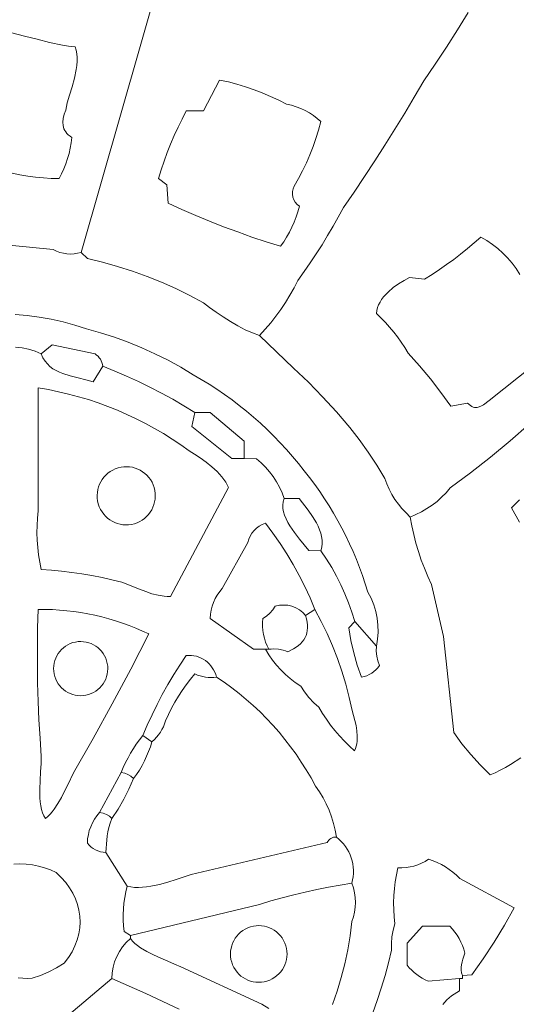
# Model space of a CAD drawing. Header units: inches. Extents: x 36.3 to 71.4, y 17.4 to 61.7.
# Tile 11 of 14: x 52.7 to 58.4, y 37.9 to 49.1. Entities that reach past the tile are written whole.
import ezdxf

# ---------------------------------------------------------------- set-up
doc = ezdxf.new("R2010")
doc.units = ezdxf.units.IN
doc.header["$MEASUREMENT"] = 0
doc.layers.add('10_CLOSED_AREAS', color=7, linetype='CONTINUOUS', lineweight=18)
doc.layers.add('20_EXACT_CIRCLES', color=7, linetype='CONTINUOUS', lineweight=18)

msp = doc.modelspace()

# ---------------------------------------------------------------- linework, layer by layer
at = {"layer": '10_CLOSED_AREAS'}
for points in [[(52.375, 46.535), (53.116, 46.462), (53.154, 46.444), (53.192, 46.43), (53.232, 46.42), (53.273, 46.413), (53.314, 46.411), (53.355, 46.414), (53.395, 46.42), (53.436, 46.43), (55.016, 51.943)], [(55.016, 51.943), (53.436, 46.43), (53.506, 46.36), (53.68, 46.319), (53.851, 46.271), (54.02, 46.217), (54.188, 46.157), (54.353, 46.091), (54.515, 46.018), (54.675, 45.939), (54.831, 45.855), (54.9, 45.803), (54.976, 45.749), (55.056, 45.695), (55.14, 45.642), (55.224, 45.593), (55.309, 45.548), (55.392, 45.511), (55.472, 45.482), (55.538, 45.553), (55.6, 45.626), (55.66, 45.702), (55.716, 45.78), (55.77, 45.86), (55.82, 45.942), (55.867, 46.026), (55.911, 46.111), (55.983, 46.211), (56.052, 46.312), (56.12, 46.414), (56.186, 46.517), (56.25, 46.622), (56.312, 46.728), (56.372, 46.834), (56.43, 46.942), (56.552, 47.118), (56.672, 47.296), (56.789, 47.474), (56.905, 47.654), (57.019, 47.836), (57.13, 48.018), (57.24, 48.202), (57.347, 48.387), (57.479, 48.579), (57.608, 48.773), (57.734, 48.969), (57.856, 49.167)], [(57.856, 49.167), (57.734, 48.969), (57.608, 48.773), (57.479, 48.579), (57.347, 48.387), (57.24, 48.202), (57.13, 48.018), (57.019, 47.836), (56.905, 47.654), (56.789, 47.474), (56.672, 47.296), (56.552, 47.118), (56.43, 46.942), (56.372, 46.834), (56.312, 46.728), (56.25, 46.622), (56.186, 46.517), (56.12, 46.414), (56.052, 46.312), (55.983, 46.211), (55.911, 46.111), (55.867, 46.026), (55.82, 45.942), (55.77, 45.86), (55.716, 45.78), (55.66, 45.702), (55.6, 45.626), (55.538, 45.553), (55.472, 45.482), (55.86, 45.111), (56.03, 44.951), (56.193, 44.784), (56.351, 44.611), (56.502, 44.434), (56.611, 44.294), (56.714, 44.15), (56.811, 44.002), (56.903, 43.851), (56.926, 43.788), (56.954, 43.727), (56.985, 43.669), (57.019, 43.612), (57.058, 43.558), (57.099, 43.506), (57.145, 43.457), (57.193, 43.41), (57.259, 43.438), (57.323, 43.47), (57.384, 43.506), (57.443, 43.546), (57.499, 43.589), (57.552, 43.637), (57.603, 43.688), (57.649, 43.742), (57.883, 43.915), (58.111, 44.094), (58.334, 44.279), (58.553, 44.47)], [(52.644, 48.935), (52.788, 48.899), (52.931, 48.862), (53.075, 48.826), (53.22, 48.796), (53.292, 48.785), (53.365, 48.776), (53.378, 48.738), (53.385, 48.698), (53.389, 48.656), (53.388, 48.611), (53.384, 48.565), (53.377, 48.517), (53.357, 48.42), (53.331, 48.321), (53.303, 48.226), (53.277, 48.136), (53.258, 48.055), (53.242, 48.006), (53.231, 47.96), (53.226, 47.917), (53.228, 47.877), (53.232, 47.858), (53.238, 47.84), (53.247, 47.822), (53.258, 47.805), (53.272, 47.789), (53.288, 47.773), (53.308, 47.758), (53.33, 47.743), (53.322, 47.682), (53.311, 47.621), (53.297, 47.56), (53.28, 47.501), (53.26, 47.442), (53.237, 47.384), (53.211, 47.328), (53.183, 47.273), (53.093, 47.275), (53.003, 47.281), (52.913, 47.29), (52.824, 47.301), (52.735, 47.316), (52.647, 47.333)], [(58.455, 40.661), (58.339, 40.587), (58.281, 40.553), (58.222, 40.521), (58.164, 40.493), (58.106, 40.468), (57.992, 40.581), (57.885, 40.7), (57.784, 40.823), (57.69, 40.952), (57.574, 42.047), (57.435, 42.639), (57.393, 42.732), (57.355, 42.826), (57.319, 42.92), (57.287, 43.017), (57.259, 43.114), (57.233, 43.212), (57.211, 43.311), (57.193, 43.41), (57.145, 43.457), (57.099, 43.506), (57.058, 43.558), (57.019, 43.612), (56.985, 43.669), (56.954, 43.727), (56.926, 43.788), (56.903, 43.851), (56.811, 44.002), (56.714, 44.15), (56.611, 44.294), (56.502, 44.434), (56.351, 44.611), (56.193, 44.784), (56.03, 44.951), (55.86, 45.111), (55.472, 45.482), (55.392, 45.511), (55.309, 45.548), (55.224, 45.593), (55.14, 45.642), (55.056, 45.695), (54.976, 45.749), (54.9, 45.803), (54.831, 45.855), (54.675, 45.939), (54.515, 46.018), (54.353, 46.091), (54.188, 46.157), (54.02, 46.217), (53.851, 46.271), (53.68, 46.319), (53.506, 46.36), (53.436, 46.43), (53.395, 46.42), (53.355, 46.414), (53.314, 46.411), (53.273, 46.413), (53.232, 46.42), (53.192, 46.43), (53.154, 46.444), (53.116, 46.462), (52.375, 46.535)], [(58.597, 45.138), (58.096, 44.74), (58.03, 44.692), (58, 44.674), (57.97, 44.663), (57.956, 44.661), (57.941, 44.66), (57.927, 44.662), (57.912, 44.666), (57.896, 44.672), (57.88, 44.682), (57.846, 44.71), (57.656, 44.674), (57.542, 44.833), (57.423, 44.987), (57.298, 45.137), (57.169, 45.282), (57.131, 45.345), (57.091, 45.406), (57.049, 45.465), (57.005, 45.522), (56.958, 45.578), (56.91, 45.632), (56.859, 45.685), (56.807, 45.735), (56.811, 45.768), (56.819, 45.801), (56.832, 45.832), (56.848, 45.863), (56.867, 45.894), (56.889, 45.923), (56.913, 45.951), (56.94, 45.978), (56.997, 46.028), (57.06, 46.072), (57.123, 46.111), (57.185, 46.143), (57.357, 46.125), (57.442, 46.179), (57.526, 46.234), (57.608, 46.292), (57.69, 46.351), (57.769, 46.412), (57.848, 46.475), (57.925, 46.539), (58, 46.606), (58.068, 46.566), (58.132, 46.522), (58.193, 46.474), (58.251, 46.422), (58.306, 46.367), (58.356, 46.308), (58.403, 46.245), (58.445, 46.179)], [(52.68, 45.723), (52.819, 45.71), (52.957, 45.692), (53.094, 45.668), (53.229, 45.637), (53.364, 45.601), (53.497, 45.559), (53.657, 45.514), (53.816, 45.462), (53.972, 45.405), (54.126, 45.343), (54.278, 45.274), (54.427, 45.2), (54.573, 45.12), (54.716, 45.035), (54.807, 44.981), (54.897, 44.926), (54.986, 44.868), (55.073, 44.809), (55.158, 44.747), (55.241, 44.683), (55.324, 44.617), (55.404, 44.55), (55.483, 44.48), (55.56, 44.408), (55.635, 44.334), (55.708, 44.259), (55.78, 44.181), (55.849, 44.102), (55.917, 44.021), (55.983, 43.938), (56.044, 43.861), (56.102, 43.782), (56.159, 43.702), (56.214, 43.62), (56.267, 43.538), (56.318, 43.454), (56.367, 43.369), (56.413, 43.282), (56.458, 43.195), (56.5, 43.106), (56.54, 43.017), (56.579, 42.926), (56.614, 42.835), (56.648, 42.742), (56.68, 42.649), (56.709, 42.555), (56.746, 42.484), (56.777, 42.409), (56.8, 42.333), (56.817, 42.255), (56.825, 42.175), (56.827, 42.095), (56.82, 42.015), (56.807, 41.936), (56.806, 41.88), (56.812, 41.824), (56.824, 41.77), (56.842, 41.717), (56.823, 41.691), (56.802, 41.667), (56.779, 41.646), (56.753, 41.627), (56.726, 41.612), (56.697, 41.6), (56.667, 41.59), (56.635, 41.584), (56.589, 41.722), (56.549, 41.862), (56.516, 42.003), (56.491, 42.146), (56.561, 42.217), (56.527, 42.324), (56.49, 42.43), (56.448, 42.534), (56.401, 42.636), (56.351, 42.737), (56.296, 42.835), (56.237, 42.931), (56.174, 43.024), (56.034, 43.027), (55.929, 43.158), (55.872, 43.233), (55.819, 43.311), (55.795, 43.35), (55.775, 43.39), (55.758, 43.43), (55.746, 43.47), (55.739, 43.509), (55.737, 43.547), (55.742, 43.585), (55.753, 43.621), (55.729, 43.687), (55.7, 43.751), (55.667, 43.813), (55.629, 43.872), (55.587, 43.928), (55.541, 43.98), (55.491, 44.03), (55.437, 44.075), (55.297, 44.078), (55.156, 44.078), (54.7, 44.442), (54.735, 44.604), (54.609, 44.681), (54.481, 44.754), (54.351, 44.825), (54.22, 44.892), (54.088, 44.956), (53.954, 45.018), (53.818, 45.076), (53.681, 45.131), (53.573, 44.955), (53.487, 44.978), (53.399, 44.999), (53.311, 45.02), (53.226, 45.047), (53.186, 45.063), (53.148, 45.081), (53.112, 45.103), (53.079, 45.128), (53.049, 45.157), (53.022, 45.19), (52.998, 45.228), (52.979, 45.271), (52.908, 45.302), (52.835, 45.326), (52.76, 45.342), (52.684, 45.35)], [(52.684, 45.35), (52.76, 45.342), (52.835, 45.326), (52.908, 45.302), (52.979, 45.271), (53.102, 45.377), (53.594, 45.271), (53.612, 45.259), (53.628, 45.245), (53.642, 45.229), (53.654, 45.211), (53.664, 45.193), (53.672, 45.173), (53.678, 45.152), (53.681, 45.131), (53.818, 45.076), (53.954, 45.018), (54.088, 44.956), (54.22, 44.892), (54.351, 44.825), (54.481, 44.754), (54.609, 44.681), (54.735, 44.604), (54.907, 44.604), (55.297, 44.278), (55.297, 44.078), (55.437, 44.075), (55.491, 44.03), (55.541, 43.98), (55.587, 43.928), (55.629, 43.872), (55.667, 43.813), (55.7, 43.751), (55.729, 43.687), (55.753, 43.621), (55.925, 43.621), (56.028, 43.488), (56.078, 43.417), (56.123, 43.343), (56.142, 43.305), (56.158, 43.266), (56.171, 43.227), (56.181, 43.188), (56.186, 43.148), (56.187, 43.107), (56.184, 43.066), (56.174, 43.024), (56.237, 42.931), (56.296, 42.835), (56.351, 42.737), (56.401, 42.636), (56.448, 42.534), (56.49, 42.43), (56.527, 42.324), (56.561, 42.217), (56.807, 41.936), (56.82, 42.015), (56.827, 42.095), (56.825, 42.175), (56.817, 42.255), (56.8, 42.333), (56.777, 42.409), (56.746, 42.484), (56.709, 42.555), (56.68, 42.649), (56.648, 42.742), (56.614, 42.835), (56.579, 42.926), (56.54, 43.017), (56.5, 43.106), (56.458, 43.195), (56.413, 43.282), (56.367, 43.369), (56.318, 43.454), (56.267, 43.538), (56.214, 43.62), (56.159, 43.702), (56.102, 43.782), (56.044, 43.861), (55.983, 43.938), (55.917, 44.021), (55.849, 44.102), (55.78, 44.181), (55.708, 44.259), (55.635, 44.334), (55.56, 44.408), (55.483, 44.48), (55.404, 44.55), (55.324, 44.617), (55.241, 44.683), (55.158, 44.747), (55.073, 44.809), (54.986, 44.868), (54.897, 44.926), (54.807, 44.981), (54.716, 45.035), (54.573, 45.12), (54.427, 45.2), (54.278, 45.274), (54.126, 45.343), (53.972, 45.405), (53.816, 45.462), (53.657, 45.514), (53.497, 45.559), (53.364, 45.601), (53.229, 45.637), (53.094, 45.668), (52.957, 45.692), (52.819, 45.71), (52.68, 45.723)], [(58.553, 44.47), (58.334, 44.279), (58.111, 44.094), (57.883, 43.915), (57.649, 43.742), (57.603, 43.688), (57.552, 43.637), (57.499, 43.589), (57.443, 43.546), (57.384, 43.506), (57.323, 43.47), (57.259, 43.438), (57.193, 43.41), (57.211, 43.311), (57.233, 43.212), (57.259, 43.114), (57.287, 43.017), (57.319, 42.92), (57.355, 42.826), (57.393, 42.732), (57.435, 42.639), (57.574, 42.047), (57.69, 40.952), (57.784, 40.823), (57.885, 40.7), (57.992, 40.581), (58.106, 40.468), (58.164, 40.493), (58.222, 40.521), (58.281, 40.553), (58.339, 40.587), (58.455, 40.661)], [(58.442, 43.351), (58.351, 43.516), (58.396, 43.562), (58.443, 43.606)], [(53.295, 37.731), (53.787, 38.143), (53.79, 38.209), (53.8, 38.273), (53.817, 38.335), (53.841, 38.395), (53.871, 38.452), (53.907, 38.506), (53.95, 38.555), (53.997, 38.6), (53.997, 38.635), (53.927, 38.681), (53.92, 38.746), (53.916, 38.811), (53.915, 38.876), (53.918, 38.941), (53.924, 39.005), (53.934, 39.07), (53.946, 39.134), (53.962, 39.197), (53.717, 39.583), (53.686, 39.585), (53.656, 39.591), (53.627, 39.6), (53.599, 39.612), (53.573, 39.627), (53.548, 39.645), (53.526, 39.666), (53.506, 39.69), (53.509, 39.738), (53.517, 39.786), (53.528, 39.832), (53.544, 39.877), (53.564, 39.921), (53.588, 39.963), (53.615, 40.002), (53.646, 40.04), (53.892, 40.496), (53.916, 40.552), (53.942, 40.608), (53.97, 40.662), (54, 40.716), (54.031, 40.768), (54.065, 40.819), (54.101, 40.869), (54.138, 40.917), (54.189, 41.037), (54.244, 41.155), (54.302, 41.272), (54.362, 41.387), (54.426, 41.5), (54.493, 41.612), (54.562, 41.722), (54.634, 41.83), (54.664, 41.832), (54.694, 41.831), (54.723, 41.827), (54.751, 41.821), (54.778, 41.812), (54.805, 41.801), (54.83, 41.788), (54.854, 41.772), (54.876, 41.755), (54.897, 41.735), (54.916, 41.714), (54.933, 41.691), (54.948, 41.667), (54.961, 41.641), (54.972, 41.613), (54.981, 41.584), (55.069, 41.525), (55.155, 41.462), (55.239, 41.397), (55.321, 41.329), (55.4, 41.259), (55.478, 41.186), (55.552, 41.111), (55.625, 41.034), (55.695, 40.955), (55.762, 40.873), (55.827, 40.789), (55.89, 40.703), (55.949, 40.615), (56.006, 40.526), (56.061, 40.434), (56.112, 40.34), (56.156, 40.275), (56.197, 40.206), (56.233, 40.136), (56.266, 40.064), (56.293, 39.99), (56.317, 39.914), (56.336, 39.837), (56.35, 39.759), (56.379, 39.735), (56.406, 39.709), (56.431, 39.681), (56.453, 39.652), (56.473, 39.621), (56.491, 39.589), (56.506, 39.556), (56.519, 39.522), (56.529, 39.487), (56.537, 39.452), (56.542, 39.416), (56.544, 39.379), (56.544, 39.342), (56.54, 39.305), (56.534, 39.269), (56.526, 39.232), (56.544, 39.179), (56.556, 39.124), (56.564, 39.069), (56.567, 39.013), (56.565, 38.958), (56.557, 38.903), (56.545, 38.848), (56.528, 38.795), (56.508, 38.633), (56.481, 38.472), (56.447, 38.312), (56.406, 38.155), (56.359, 37.999), (56.304, 37.846)], [(52.665, 39.451), (52.736, 39.453), (52.808, 39.451), (52.879, 39.442), (52.949, 39.428), (53.018, 39.409), (53.086, 39.385), (53.151, 39.355), (53.208, 39.298), (53.258, 39.24), (53.301, 39.179), (53.338, 39.117), (53.369, 39.053), (53.393, 38.989), (53.41, 38.923), (53.42, 38.856), (53.424, 38.789), (53.42, 38.721), (53.409, 38.653), (53.39, 38.586), (53.364, 38.518), (53.331, 38.45), (53.289, 38.384), (53.24, 38.318), (53.154, 38.266), (53.065, 38.22), (52.972, 38.18), (52.877, 38.147), (52.823, 38.145), (52.769, 38.147), (52.716, 38.152)], [(56.767, 37.751), (56.817, 37.892), (56.863, 38.035), (56.906, 38.179), (56.944, 38.323), (56.979, 38.469), (56.979, 38.545), (56.985, 38.62), (56.998, 38.695), (57.017, 38.769), (57.009, 38.849), (57.005, 38.929), (57.004, 39.009), (57.006, 39.09), (57.013, 39.17), (57.022, 39.249), (57.036, 39.329), (57.052, 39.407), (57.099, 39.407), (57.145, 39.411), (57.191, 39.418), (57.236, 39.428), (57.28, 39.443), (57.322, 39.46), (57.364, 39.481), (57.403, 39.506), (57.454, 39.489), (57.502, 39.468), (57.55, 39.445), (57.595, 39.419), (57.639, 39.389), (57.681, 39.357), (57.721, 39.322), (57.758, 39.284), (58.38, 38.951), (58.269, 38.753), (58.152, 38.559), (58.027, 38.37), (57.895, 38.186), (57.79, 38.179), (57.79, 38.143), (57.755, 38.143), (57.755, 38.003), (57.724, 37.986), (57.694, 37.967), (57.665, 37.947), (57.638, 37.925), (57.612, 37.901), (57.588, 37.875), (57.565, 37.849)], [(57.565, 37.849), (57.588, 37.875), (57.612, 37.901), (57.638, 37.925), (57.665, 37.947), (57.694, 37.967), (57.724, 37.986), (57.755, 38.003), (57.755, 38.143), (57.399, 38.113), (57.365, 38.129), (57.331, 38.148), (57.299, 38.168), (57.268, 38.19), (57.238, 38.214), (57.21, 38.239), (57.183, 38.267), (57.158, 38.295), (57.158, 38.549), (57.334, 38.74), (57.645, 38.74), (57.675, 38.708), (57.703, 38.674), (57.729, 38.638), (57.752, 38.6), (57.772, 38.561), (57.79, 38.52), (57.805, 38.478), (57.816, 38.435), (57.795, 38.365), (57.786, 38.333), (57.779, 38.302), (57.775, 38.272), (57.775, 38.241), (57.779, 38.21), (57.79, 38.179), (57.895, 38.186), (58.027, 38.37), (58.152, 38.559), (58.269, 38.753), (58.38, 38.951), (57.758, 39.284), (57.721, 39.322), (57.681, 39.357), (57.639, 39.389), (57.595, 39.419), (57.55, 39.445), (57.502, 39.468), (57.454, 39.489), (57.403, 39.506), (57.364, 39.481), (57.322, 39.46), (57.28, 39.443), (57.236, 39.428), (57.191, 39.418), (57.145, 39.411), (57.099, 39.407), (57.052, 39.407), (57.036, 39.329), (57.022, 39.249), (57.013, 39.17), (57.006, 39.09), (57.004, 39.009), (57.005, 38.929), (57.009, 38.849), (57.017, 38.769), (56.998, 38.695), (56.985, 38.62), (56.979, 38.545), (56.979, 38.469), (56.944, 38.323), (56.906, 38.179), (56.863, 38.035), (56.817, 37.892), (56.767, 37.751)], [(56.304, 37.846), (56.359, 37.999), (56.406, 38.155), (56.447, 38.312), (56.481, 38.472), (56.508, 38.633), (56.528, 38.795), (56.545, 38.848), (56.557, 38.903), (56.565, 38.958), (56.567, 39.013), (56.564, 39.069), (56.556, 39.124), (56.544, 39.179), (56.526, 39.232), (56.392, 39.211), (56.259, 39.187), (56.126, 39.16), (55.994, 39.131), (55.863, 39.1), (55.732, 39.066), (55.602, 39.029), (55.473, 38.99), (53.997, 38.635), (53.997, 38.6), (54.021, 38.572), (54.048, 38.545), (54.078, 38.52), (54.111, 38.496), (54.184, 38.453), (54.262, 38.414), (54.344, 38.377), (54.425, 38.343), (54.502, 38.31), (54.573, 38.277), (55.497, 37.852), (55.577, 37.804)], [(55.577, 37.804), (55.497, 37.852), (54.573, 38.277), (54.502, 38.31), (54.425, 38.343), (54.344, 38.377), (54.262, 38.414), (54.184, 38.453), (54.111, 38.496), (54.078, 38.52), (54.048, 38.545), (54.021, 38.572), (53.997, 38.6), (53.95, 38.555), (53.907, 38.506), (53.871, 38.452), (53.841, 38.395), (53.817, 38.335), (53.8, 38.273), (53.79, 38.209), (53.787, 38.143), (54.173, 37.972), (54.555, 37.793)], [(54.555, 37.793), (54.173, 37.972), (53.787, 38.143), (53.295, 37.731)]]:
    msp.add_lwpolyline(points, dxfattribs=at)
for points in [[(54.832, 48.045), (55.016, 48.396), (55.116, 48.375), (55.214, 48.349), (55.312, 48.32), (55.409, 48.287), (55.504, 48.251), (55.598, 48.211), (55.691, 48.168), (55.782, 48.121), (55.836, 48.109), (55.89, 48.093), (55.942, 48.074), (55.992, 48.051), (56.041, 48.024), (56.088, 47.994), (56.132, 47.96), (56.174, 47.923), (56.147, 47.827), (56.117, 47.732), (56.083, 47.638), (56.047, 47.545), (56.007, 47.453), (55.964, 47.363), (55.918, 47.275), (55.868, 47.188), (55.856, 47.157), (55.849, 47.125), (55.848, 47.093), (55.853, 47.061), (55.864, 47.031), (55.88, 47.003), (55.901, 46.978), (55.927, 46.957), (55.91, 46.895), (55.89, 46.835), (55.867, 46.776), (55.842, 46.718), (55.813, 46.661), (55.782, 46.606), (55.748, 46.552), (55.711, 46.5), (55.547, 46.552), (55.385, 46.606), (55.223, 46.664), (55.062, 46.724), (54.902, 46.787), (54.744, 46.852), (54.586, 46.921), (54.43, 46.992), (54.415, 47.203), (54.317, 47.273), (54.348, 47.373), (54.382, 47.472), (54.418, 47.57), (54.457, 47.667), (54.498, 47.763), (54.541, 47.858), (54.587, 47.952), (54.635, 48.045)], [(52.979, 45.271), (52.998, 45.228), (53.022, 45.19), (53.049, 45.157), (53.079, 45.128), (53.112, 45.103), (53.148, 45.081), (53.186, 45.063), (53.226, 45.047), (53.311, 45.02), (53.399, 44.999), (53.487, 44.978), (53.573, 44.955), (53.681, 45.131), (53.678, 45.152), (53.672, 45.173), (53.664, 45.193), (53.654, 45.211), (53.642, 45.229), (53.628, 45.245), (53.612, 45.259), (53.594, 45.271), (53.102, 45.377)], [(52.944, 43.481), (52.944, 44.885), (53.061, 44.865), (53.176, 44.841), (53.291, 44.814), (53.405, 44.784), (53.518, 44.75), (53.63, 44.713), (53.74, 44.673), (53.849, 44.629), (53.957, 44.582), (54.064, 44.532), (54.169, 44.479), (54.272, 44.422), (54.374, 44.362), (54.474, 44.3), (54.572, 44.234), (54.668, 44.165), (54.73, 44.128), (54.796, 44.086), (54.863, 44.038), (54.928, 43.985), (54.988, 43.929), (55.042, 43.87), (55.066, 43.84), (55.086, 43.809), (55.104, 43.778), (55.118, 43.747), (54.454, 42.504), (54.419, 42.504), (54.383, 42.507), (54.313, 42.518), (54.242, 42.536), (54.172, 42.559), (54.103, 42.586), (54.034, 42.614), (53.967, 42.641), (53.9, 42.667), (53.786, 42.695), (53.673, 42.72), (53.558, 42.743), (53.443, 42.762), (53.328, 42.779), (53.212, 42.793), (53.096, 42.805), (52.979, 42.813), (52.962, 42.896), (52.949, 42.979), (52.939, 43.062), (52.933, 43.146), (52.93, 43.229), (52.931, 43.313), (52.936, 43.397)], [(54.735, 44.604), (54.7, 44.442), (55.156, 44.078), (55.297, 44.078), (55.297, 44.278), (54.907, 44.604)], [(56.174, 43.024), (56.184, 43.066), (56.187, 43.107), (56.186, 43.148), (56.181, 43.188), (56.171, 43.227), (56.158, 43.266), (56.142, 43.305), (56.123, 43.343), (56.078, 43.417), (56.028, 43.488), (55.925, 43.621), (55.753, 43.621), (55.742, 43.585), (55.737, 43.547), (55.739, 43.509), (55.746, 43.47), (55.758, 43.43), (55.775, 43.39), (55.795, 43.35), (55.819, 43.311), (55.872, 43.233), (55.929, 43.158), (56.034, 43.027)], [(55.54, 43.34), (55.625, 43.226), (55.706, 43.109), (55.783, 42.99), (55.856, 42.868), (55.924, 42.743), (55.989, 42.617), (56.049, 42.488), (56.104, 42.357), (56.177, 42.22), (56.244, 42.081), (56.306, 41.939), (56.362, 41.796), (56.412, 41.65), (56.457, 41.502), (56.496, 41.352), (56.529, 41.201), (56.547, 41.147), (56.562, 41.09), (56.575, 41.03), (56.584, 40.97), (56.588, 40.91), (56.586, 40.851), (56.582, 40.822), (56.576, 40.794), (56.568, 40.768), (56.557, 40.742), (56.498, 40.796), (56.441, 40.853), (56.386, 40.912), (56.334, 40.974), (56.284, 41.037), (56.237, 41.102), (56.193, 41.17), (56.151, 41.239), (56.091, 41.292), (56.036, 41.351), (55.986, 41.414), (55.942, 41.481), (55.881, 41.522), (55.823, 41.567), (55.768, 41.614), (55.716, 41.666), (55.667, 41.72), (55.622, 41.777), (55.58, 41.838), (55.542, 41.901), (55.402, 41.901), (54.91, 42.253), (54.913, 42.301), (54.92, 42.347), (54.931, 42.393), (54.947, 42.437), (54.966, 42.479), (54.989, 42.52), (55.017, 42.559), (55.047, 42.595), (55.338, 43.12), (55.349, 43.158), (55.365, 43.194), (55.385, 43.227), (55.409, 43.257), (55.437, 43.284), (55.469, 43.307), (55.503, 43.326)], [(56.104, 42.357), (56.049, 42.488), (55.989, 42.617), (55.924, 42.743), (55.856, 42.868), (55.783, 42.99), (55.706, 43.109), (55.625, 43.226), (55.54, 43.34), (55.503, 43.326), (55.469, 43.307), (55.437, 43.284), (55.409, 43.257), (55.385, 43.227), (55.365, 43.194), (55.349, 43.158), (55.338, 43.12), (55.047, 42.595), (55.017, 42.559), (54.989, 42.52), (54.966, 42.479), (54.947, 42.437), (54.931, 42.393), (54.92, 42.347), (54.913, 42.301), (54.91, 42.253), (55.402, 41.901), (55.542, 41.901), (55.578, 41.901), (55.558, 41.941), (55.541, 41.984), (55.527, 42.027), (55.517, 42.071), (55.51, 42.116), (55.507, 42.161), (55.507, 42.206), (55.51, 42.252), (55.552, 42.28), (55.59, 42.313), (55.623, 42.351), (55.652, 42.392), (55.7, 42.403), (55.748, 42.406), (55.795, 42.403), (55.842, 42.392), (55.886, 42.375), (55.927, 42.352), (55.965, 42.322), (55.999, 42.287)], [(55.999, 42.287), (55.965, 42.322), (55.927, 42.352), (55.886, 42.375), (55.842, 42.392), (55.795, 42.403), (55.748, 42.406), (55.7, 42.403), (55.652, 42.392), (55.623, 42.351), (55.59, 42.313), (55.552, 42.28), (55.51, 42.252), (55.507, 42.206), (55.507, 42.161), (55.51, 42.116), (55.517, 42.071), (55.527, 42.027), (55.541, 41.984), (55.558, 41.941), (55.578, 41.901), (55.605, 41.904), (55.633, 41.906), (55.688, 41.903), (55.743, 41.891), (55.769, 41.883), (55.795, 41.872), (55.861, 41.906), (55.89, 41.925), (55.917, 41.944), (55.94, 41.965), (55.96, 41.987), (55.978, 42.01), (55.992, 42.034), (56.004, 42.06), (56.012, 42.087), (56.018, 42.115), (56.02, 42.146), (56.019, 42.178), (56.016, 42.212), (56.009, 42.249)], [(52.979, 40.679), (52.965, 40.888), (52.953, 41.098), (52.944, 41.307), (52.938, 41.517), (52.935, 41.727), (52.935, 41.937), (52.938, 42.147), (52.944, 42.357), (53.026, 42.357), (53.108, 42.354), (53.189, 42.349), (53.271, 42.342), (53.352, 42.332), (53.432, 42.32), (53.513, 42.306), (53.592, 42.289), (53.672, 42.27), (53.75, 42.249), (53.828, 42.226), (53.906, 42.201), (53.983, 42.173), (54.059, 42.143), (54.134, 42.11), (54.208, 42.076), (54.002, 41.676), (53.789, 41.278), (53.571, 40.884), (53.348, 40.493), (53.281, 40.354), (53.246, 40.281), (53.209, 40.209), (53.17, 40.14), (53.128, 40.075), (53.105, 40.045), (53.081, 40.018), (53.055, 39.992), (53.028, 39.969), (53.009, 39.999), (52.994, 40.034), (52.983, 40.072), (52.974, 40.114), (52.968, 40.159), (52.964, 40.206), (52.962, 40.304), (52.965, 40.405), (52.971, 40.504), (52.977, 40.597)], [(56.104, 42.357), (55.999, 42.287), (56.009, 42.249), (56.016, 42.212), (56.019, 42.178), (56.02, 42.146), (56.018, 42.115), (56.012, 42.087), (56.004, 42.06), (55.992, 42.034), (55.978, 42.01), (55.96, 41.987), (55.94, 41.965), (55.917, 41.944), (55.89, 41.925), (55.861, 41.906), (55.795, 41.872), (55.769, 41.883), (55.743, 41.891), (55.688, 41.903), (55.633, 41.906), (55.605, 41.904), (55.578, 41.901), (55.542, 41.901), (55.58, 41.838), (55.622, 41.777), (55.667, 41.72), (55.716, 41.666), (55.768, 41.614), (55.823, 41.567), (55.881, 41.522), (55.942, 41.481), (55.986, 41.414), (56.036, 41.351), (56.091, 41.292), (56.151, 41.239), (56.193, 41.17), (56.237, 41.102), (56.284, 41.037), (56.334, 40.974), (56.386, 40.912), (56.441, 40.853), (56.498, 40.796), (56.557, 40.742), (56.568, 40.768), (56.576, 40.794), (56.582, 40.822), (56.586, 40.851), (56.588, 40.91), (56.584, 40.97), (56.575, 41.03), (56.562, 41.09), (56.547, 41.147), (56.529, 41.201), (56.496, 41.352), (56.457, 41.502), (56.412, 41.65), (56.362, 41.796), (56.306, 41.939), (56.244, 42.081), (56.177, 42.22)], [(56.561, 42.217), (56.491, 42.146), (56.516, 42.003), (56.549, 41.862), (56.589, 41.722), (56.635, 41.584), (56.667, 41.59), (56.697, 41.6), (56.726, 41.612), (56.753, 41.627), (56.779, 41.646), (56.802, 41.667), (56.823, 41.691), (56.842, 41.717), (56.824, 41.77), (56.812, 41.824), (56.806, 41.88), (56.807, 41.936)], [(54.981, 41.584), (54.972, 41.613), (54.961, 41.641), (54.948, 41.667), (54.933, 41.691), (54.916, 41.714), (54.897, 41.735), (54.876, 41.755), (54.854, 41.772), (54.83, 41.788), (54.805, 41.801), (54.778, 41.812), (54.751, 41.821), (54.723, 41.827), (54.694, 41.831), (54.664, 41.832), (54.634, 41.83), (54.562, 41.722), (54.493, 41.612), (54.426, 41.5), (54.362, 41.387), (54.302, 41.272), (54.244, 41.155), (54.189, 41.037), (54.138, 40.917), (54.243, 40.847), (54.271, 40.871), (54.296, 40.897), (54.319, 40.924), (54.34, 40.954), (54.358, 40.985), (54.374, 41.017), (54.388, 41.05), (54.399, 41.085), (54.431, 41.157), (54.467, 41.228), (54.505, 41.298), (54.546, 41.365), (54.589, 41.432), (54.635, 41.496), (54.684, 41.559), (54.735, 41.62), (54.764, 41.607), (54.794, 41.597), (54.824, 41.589), (54.855, 41.583), (54.886, 41.58), (54.918, 41.579), (54.949, 41.58)], [(54.981, 41.584), (54.949, 41.58), (54.918, 41.579), (54.886, 41.58), (54.855, 41.583), (54.824, 41.589), (54.794, 41.597), (54.764, 41.607), (54.735, 41.62), (54.684, 41.559), (54.635, 41.496), (54.589, 41.432), (54.546, 41.365), (54.505, 41.298), (54.467, 41.228), (54.431, 41.157), (54.399, 41.085), (54.388, 41.05), (54.374, 41.017), (54.358, 40.985), (54.34, 40.954), (54.319, 40.924), (54.296, 40.897), (54.271, 40.871), (54.243, 40.847), (54.226, 40.79), (54.205, 40.735), (54.183, 40.68), (54.157, 40.627), (54.13, 40.574), (54.1, 40.523), (54.067, 40.474), (54.033, 40.426), (53.981, 40.306), (53.923, 40.19), (53.858, 40.078), (53.787, 39.969), (53.765, 39.919), (53.75, 39.869), (53.74, 39.82), (53.733, 39.771), (53.726, 39.677), (53.722, 39.63), (53.717, 39.583), (53.962, 39.197), (54.003, 39.189), (54.046, 39.184), (54.09, 39.183), (54.136, 39.185), (54.183, 39.19), (54.231, 39.198), (54.328, 39.218), (54.425, 39.245), (54.519, 39.274), (54.69, 39.33), (56.245, 39.695), (56.252, 39.709), (56.262, 39.723), (56.274, 39.734), (56.287, 39.744), (56.302, 39.751), (56.317, 39.756), (56.333, 39.759), (56.35, 39.759), (56.336, 39.837), (56.317, 39.914), (56.293, 39.99), (56.266, 40.064), (56.233, 40.136), (56.197, 40.206), (56.156, 40.275), (56.112, 40.34), (56.061, 40.434), (56.006, 40.526), (55.949, 40.615), (55.89, 40.703), (55.827, 40.789), (55.762, 40.873), (55.695, 40.955), (55.625, 41.034), (55.552, 41.111), (55.478, 41.186), (55.4, 41.259), (55.321, 41.329), (55.239, 41.397), (55.155, 41.462), (55.069, 41.525)], [(53.892, 40.496), (53.932, 40.488), (53.969, 40.474), (54.003, 40.453), (54.033, 40.426), (54.067, 40.474), (54.1, 40.523), (54.13, 40.574), (54.157, 40.627), (54.183, 40.68), (54.205, 40.735), (54.226, 40.79), (54.243, 40.847), (54.138, 40.917), (54.101, 40.869), (54.065, 40.819), (54.031, 40.768), (54, 40.716), (53.97, 40.662), (53.942, 40.608), (53.916, 40.552)], [(53.646, 40.04), (53.686, 40.032), (53.723, 40.017), (53.757, 39.996), (53.787, 39.969), (53.858, 40.078), (53.923, 40.19), (53.981, 40.306), (54.033, 40.426), (54.003, 40.453), (53.969, 40.474), (53.932, 40.488), (53.892, 40.496)], [(53.506, 39.69), (53.526, 39.666), (53.548, 39.645), (53.573, 39.627), (53.599, 39.612), (53.627, 39.6), (53.656, 39.591), (53.686, 39.585), (53.717, 39.583), (53.722, 39.63), (53.726, 39.677), (53.733, 39.771), (53.74, 39.82), (53.75, 39.869), (53.765, 39.919), (53.787, 39.969), (53.757, 39.996), (53.723, 40.017), (53.686, 40.032), (53.646, 40.04), (53.615, 40.002), (53.588, 39.963), (53.564, 39.921), (53.544, 39.877), (53.528, 39.832), (53.517, 39.786), (53.509, 39.738)], [(53.927, 38.681), (53.997, 38.635), (55.473, 38.99), (55.602, 39.029), (55.732, 39.066), (55.863, 39.1), (55.994, 39.131), (56.126, 39.16), (56.259, 39.187), (56.392, 39.211), (56.526, 39.232), (56.534, 39.269), (56.54, 39.305), (56.544, 39.342), (56.544, 39.379), (56.542, 39.416), (56.537, 39.452), (56.529, 39.487), (56.519, 39.522), (56.506, 39.556), (56.491, 39.589), (56.473, 39.621), (56.453, 39.652), (56.431, 39.681), (56.406, 39.709), (56.379, 39.735), (56.35, 39.759), (56.333, 39.759), (56.317, 39.756), (56.302, 39.751), (56.287, 39.744), (56.274, 39.734), (56.262, 39.723), (56.252, 39.709), (56.245, 39.695), (54.69, 39.33), (54.519, 39.274), (54.425, 39.245), (54.328, 39.218), (54.231, 39.198), (54.183, 39.19), (54.136, 39.185), (54.09, 39.183), (54.046, 39.184), (54.003, 39.189), (53.962, 39.197), (53.946, 39.134), (53.934, 39.07), (53.924, 39.005), (53.918, 38.941), (53.915, 38.876), (53.916, 38.811), (53.92, 38.746)], [(57.79, 38.143), (57.79, 38.179), (57.779, 38.21), (57.775, 38.241), (57.775, 38.272), (57.779, 38.302), (57.786, 38.333), (57.795, 38.365), (57.816, 38.435), (57.805, 38.478), (57.79, 38.52), (57.772, 38.561), (57.752, 38.6), (57.729, 38.638), (57.703, 38.674), (57.675, 38.708), (57.645, 38.74), (57.334, 38.74), (57.158, 38.549), (57.158, 38.295), (57.183, 38.267), (57.21, 38.239), (57.238, 38.214), (57.268, 38.19), (57.299, 38.168), (57.331, 38.148), (57.365, 38.129), (57.399, 38.113), (57.755, 38.143)]]:
    msp.add_lwpolyline(points, close=True, dxfattribs=at)
at = {"layer": '20_EXACT_CIRCLES'}
for points in [[(53.631, 43.56), (53.623, 43.594), (53.619, 43.627), (53.618, 43.659), (53.62, 43.692), (53.625, 43.724), (53.633, 43.755), (53.645, 43.785), (53.659, 43.813), (53.675, 43.84), (53.695, 43.866), (53.716, 43.889), (53.74, 43.911), (53.766, 43.93), (53.795, 43.947), (53.825, 43.961), (53.857, 43.972), (53.89, 43.98), (53.923, 43.984), (53.956, 43.985), (53.988, 43.983), (54.02, 43.978), (54.051, 43.97), (54.081, 43.958), (54.11, 43.944), (54.137, 43.928), (54.162, 43.908), (54.186, 43.887), (54.208, 43.863), (54.227, 43.837), (54.244, 43.808), (54.258, 43.778), (54.269, 43.746), (54.277, 43.713), (54.281, 43.68), (54.282, 43.647), (54.28, 43.615), (54.274, 43.583), (54.266, 43.552), (54.255, 43.522), (54.241, 43.493), (54.224, 43.466), (54.205, 43.441), (54.183, 43.417), (54.159, 43.395), (54.133, 43.376), (54.105, 43.359), (54.075, 43.345), (54.043, 43.334), (54.009, 43.326), (53.976, 43.322), (53.944, 43.321), (53.911, 43.323), (53.879, 43.329), (53.848, 43.337), (53.818, 43.348), (53.79, 43.362), (53.763, 43.379), (53.737, 43.398), (53.714, 43.42), (53.692, 43.444), (53.673, 43.47), (53.656, 43.498), (53.642, 43.528)], [(53.126, 41.621), (53.122, 41.652), (53.12, 41.683), (53.122, 41.714), (53.127, 41.744), (53.134, 41.773), (53.144, 41.801), (53.157, 41.828), (53.173, 41.853), (53.19, 41.877), (53.21, 41.899), (53.232, 41.919), (53.256, 41.937), (53.282, 41.953), (53.31, 41.966), (53.339, 41.977), (53.37, 41.984), (53.401, 41.989), (53.432, 41.99), (53.463, 41.988), (53.493, 41.984), (53.522, 41.976), (53.55, 41.966), (53.576, 41.953), (53.602, 41.938), (53.626, 41.92), (53.648, 41.9), (53.668, 41.878), (53.686, 41.854), (53.702, 41.828), (53.715, 41.801), (53.725, 41.771), (53.733, 41.741), (53.738, 41.709), (53.739, 41.678), (53.737, 41.648), (53.733, 41.618), (53.725, 41.589), (53.715, 41.561), (53.702, 41.534), (53.687, 41.509), (53.669, 41.485), (53.649, 41.463), (53.627, 41.442), (53.603, 41.424), (53.577, 41.409), (53.55, 41.396), (53.52, 41.385), (53.49, 41.377), (53.458, 41.373), (53.427, 41.371), (53.397, 41.373), (53.367, 41.378), (53.338, 41.385), (53.31, 41.396), (53.283, 41.408), (53.257, 41.424), (53.234, 41.441), (53.211, 41.461), (53.191, 41.483), (53.173, 41.507), (53.158, 41.533), (53.144, 41.561), (53.134, 41.59)], [(55.165, 38.301), (55.154, 38.332), (55.146, 38.363), (55.142, 38.395), (55.14, 38.426), (55.142, 38.458), (55.147, 38.489), (55.154, 38.519), (55.165, 38.548), (55.178, 38.576), (55.193, 38.603), (55.212, 38.628), (55.233, 38.651), (55.256, 38.673), (55.281, 38.692), (55.309, 38.709), (55.339, 38.723), (55.37, 38.734), (55.402, 38.742), (55.433, 38.747), (55.465, 38.748), (55.496, 38.747), (55.527, 38.742), (55.557, 38.734), (55.586, 38.724), (55.614, 38.711), (55.641, 38.695), (55.666, 38.677), (55.69, 38.656), (55.711, 38.633), (55.73, 38.607), (55.747, 38.579), (55.762, 38.549), (55.773, 38.518), (55.781, 38.487), (55.785, 38.455), (55.787, 38.424), (55.785, 38.392), (55.78, 38.361), (55.773, 38.331), (55.762, 38.302), (55.749, 38.274), (55.733, 38.247), (55.715, 38.222), (55.694, 38.199), (55.671, 38.177), (55.645, 38.158), (55.618, 38.141), (55.588, 38.127), (55.557, 38.116), (55.525, 38.108), (55.494, 38.103), (55.462, 38.102), (55.431, 38.104), (55.4, 38.108), (55.37, 38.116), (55.34, 38.126), (55.312, 38.139), (55.286, 38.155), (55.26, 38.173), (55.237, 38.194), (55.216, 38.218), (55.196, 38.243), (55.179, 38.271)]]:
    msp.add_lwpolyline(points, close=True, dxfattribs=at)

doc.saveas('drawing.dxf')
